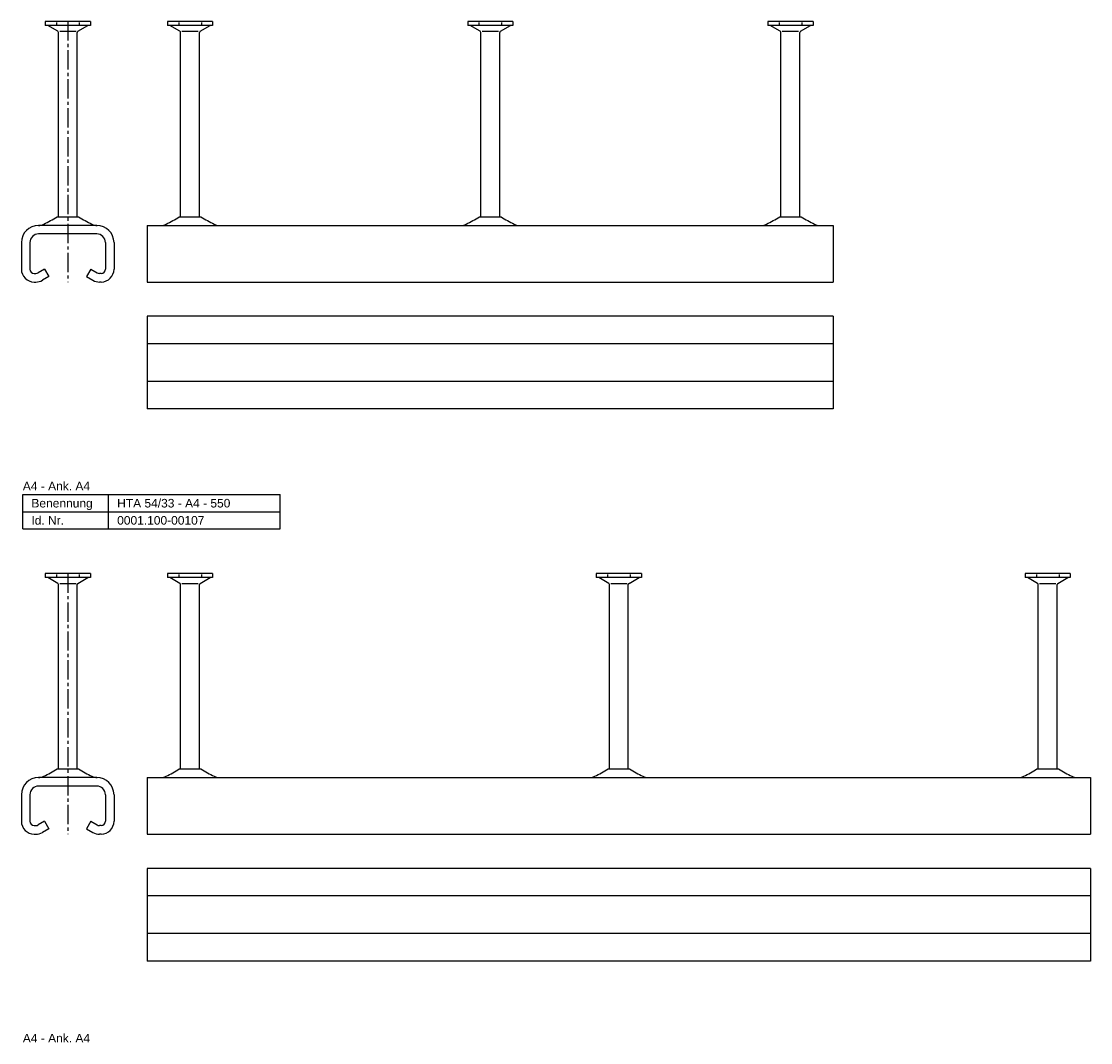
# Model space of a CAD drawing. Header units: millimetres. Extents: x -466 to 5678, y -7065 to 2232.
# Tile 2 of 25: x -466 to 158, y -6469 to -5873. Entities that reach past the tile are written whole.
import ezdxf

# ---------------------------------------------------------------- set-up
doc = ezdxf.new("R2010")
doc.units = ezdxf.units.MM
doc.linetypes.add('MITTE2', pattern=[1.125, 0.75, -0.125, 0.125, -0.125])
doc.layers.add('HALFEN', color=2, linetype='CONTINUOUS')
doc.styles.add('ARIAL50', font='ARIAL.TTF', dxfattribs={"height": 5})

msp = doc.modelspace()

# ---------------------------------------------------------------- linework, layer by layer
at = {"layer": 'HALFEN'}
for p, q in [((-451.66, -5873.47), (-451.66, -5875.87)), ((-425.33, -5873.47), (-451.66, -5873.47)), ((-425.33, -5875.87), (-451.66, -5875.87)), ((-444.4, -5879.24), (-450.23, -5875.87)), ((-445.08, -5874.07), (-445.08, -5875.27)), ((-432.6, -5879.24), (-426.76, -5875.87)), ((-431.91, -5874.07), (-431.91, -5875.27)), ((-425.33, -5873.47), (-425.33, -5875.87)), ((-380.41, -5873.47), (-380.41, -5875.87)), ((-354.08, -5873.47), (-380.41, -5873.47)), ((-354.08, -5875.87), (-380.41, -5875.87)), ((-373.15, -5879.24), (-378.98, -5875.87)), ((-373.83, -5874.07), (-373.83, -5875.27)), ((-361.35, -5879.24), (-355.51, -5875.87)), ((-360.66, -5874.07), (-360.66, -5875.27)), ((-354.08, -5873.47), (-354.08, -5875.87)), ((-205.41, -5873.47), (-205.41, -5875.87)), ((-179.08, -5873.47), (-205.41, -5873.47)), ((-179.08, -5875.87), (-205.41, -5875.87)), ((-198.15, -5879.24), (-203.98, -5875.87)), ((-198.83, -5874.07), (-198.83, -5875.27)), ((-186.35, -5879.24), (-180.51, -5875.87)), ((-185.66, -5874.07), (-185.66, -5875.27)), ((-179.08, -5873.47), (-179.08, -5875.87)), ((-30.41, -5873.47), (-30.41, -5875.87)), ((-4.08, -5873.47), (-30.41, -5873.47)), ((-4.08, -5875.87), (-30.41, -5875.87)), ((-23.15, -5879.24), (-28.98, -5875.87)), ((-23.83, -5874.07), (-23.83, -5875.27)), ((-11.35, -5879.24), (-5.51, -5875.87)), ((-10.66, -5874.07), (-10.66, -5875.27)), ((-4.08, -5873.47), (-4.08, -5875.87)), ((-444, -5987.47), (-444, -5879.94)), ((-433.73, -5879.47), (-443.26, -5879.47)), ((-433, -5987.47), (-433, -5879.94)), ((-372.75, -5987.47), (-372.75, -5879.94)), ((-362.48, -5879.47), (-372.01, -5879.47)), ((-361.75, -5987.47), (-361.75, -5879.94)), ((-197.75, -5987.47), (-197.75, -5879.94)), ((-187.48, -5879.47), (-197.01, -5879.47)), ((-186.75, -5987.47), (-186.75, -5879.94)), ((-22.75, -5987.47), (-22.75, -5879.94)), ((-12.48, -5879.47), (-22.01, -5879.47)), ((-11.75, -5987.47), (-11.75, -5879.94)), ((-444.77, -5987.47), (-432.22, -5987.47)), ((-373.52, -5987.47), (-360.97, -5987.47)), ((-198.52, -5987.47), (-185.97, -5987.47)), ((-23.52, -5987.47), (-10.97, -5987.47)), ((-421.59, -5992.47), (-455.4, -5992.47)), ((-392.25, -5992.47), (-392.25, -6025.47)), ((-392.25, -5992.47), (7.75, -5992.47)), ((7.75, -5992.47), (7.75, -6025.47)), ((-465.59, -6002.47), (-465.59, -6017.97)), ((-460.59, -6002.47), (-460.59, -6017.97)), ((-421.59, -5997.47), (-455.4, -5997.47)), ((-416.59, -6002.47), (-416.59, -6017.97)), ((-411.59, -6002.47), (-411.59, -6017.97)), ((-458.09, -6020.47), (-457.09, -6020.47)), ((-452.09, -6017.97), (-455.84, -6020.14)), ((-452.09, -6017.97), (-449.59, -6022.3)), ((-425.09, -6017.97), (-427.59, -6022.3)), ((-425.09, -6017.97), (-421.34, -6020.14)), ((-419.09, -6020.47), (-420.09, -6020.47)), ((-458.09, -6025.47), (-457.09, -6025.47)), ((-449.59, -6022.3), (-453.34, -6024.47)), ((-427.59, -6022.3), (-423.84, -6024.47)), ((-419.09, -6025.47), (-420.09, -6025.47)), ((-392.25, -6025.47), (7.75, -6025.47)), ((7.75, -6045.47), (-392.25, -6045.47)), ((-392.25, -6045.47), (-392.25, -6099.47)), ((7.75, -6045.47), (7.75, -6099.47)), ((7.75, -6061.47), (-392.25, -6061.47)), ((7.75, -6083.47), (-392.25, -6083.47)), ((7.75, -6099.47), (-392.25, -6099.47)), ((-464.75, -6149.47), (-314.75, -6149.47)), ((-464.75, -6169.47), (-464.75, -6149.47)), ((-414.75, -6169.47), (-414.75, -6149.47)), ((-314.75, -6169.47), (-314.75, -6149.47)), ((-464.75, -6159.47), (-314.75, -6159.47)), ((-464.75, -6169.47), (-314.75, -6169.47)), ((-451.66, -6195.47), (-451.66, -6197.87)), ((-425.33, -6195.47), (-451.66, -6195.47)), ((-425.33, -6195.47), (-425.33, -6197.87)), ((-380.41, -6195.47), (-380.41, -6197.87)), ((-354.08, -6195.47), (-380.41, -6195.47)), ((-354.08, -6195.47), (-354.08, -6197.87)), ((-130.41, -6195.47), (-130.41, -6197.87)), ((-104.08, -6195.47), (-130.41, -6195.47)), ((-104.08, -6195.47), (-104.08, -6197.87)), ((119.59, -6195.47), (119.59, -6197.87)), ((145.92, -6195.47), (119.59, -6195.47)), ((145.92, -6195.47), (145.92, -6197.87)), ((-425.33, -6197.87), (-451.66, -6197.87)), ((-444.4, -6201.24), (-450.23, -6197.87)), ((-445.08, -6196.07), (-445.08, -6197.27)), ((-444, -6309.47), (-444, -6201.94)), ((-433.73, -6201.47), (-443.26, -6201.47)), ((-433, -6309.47), (-433, -6201.94)), ((-432.6, -6201.24), (-426.76, -6197.87)), ((-431.91, -6196.07), (-431.91, -6197.27)), ((-354.08, -6197.87), (-380.41, -6197.87)), ((-373.15, -6201.24), (-378.98, -6197.87)), ((-373.83, -6196.07), (-373.83, -6197.27)), ((-372.75, -6309.47), (-372.75, -6201.94)), ((-362.48, -6201.47), (-372.01, -6201.47)), ((-361.75, -6309.47), (-361.75, -6201.94)), ((-361.35, -6201.24), (-355.51, -6197.87)), ((-360.66, -6196.07), (-360.66, -6197.27)), ((-104.08, -6197.87), (-130.41, -6197.87)), ((-123.15, -6201.24), (-128.98, -6197.87)), ((-123.83, -6196.07), (-123.83, -6197.27)), ((-122.75, -6309.47), (-122.75, -6201.94)), ((-112.48, -6201.47), (-122.01, -6201.47)), ((-111.75, -6309.47), (-111.75, -6201.94)), ((-111.35, -6201.24), (-105.51, -6197.87)), ((-110.66, -6196.07), (-110.66, -6197.27)), ((145.92, -6197.87), (119.59, -6197.87)), ((126.85, -6201.24), (121.02, -6197.87)), ((126.17, -6196.07), (126.17, -6197.27)), ((127.25, -6309.47), (127.25, -6201.94)), ((137.52, -6201.47), (127.99, -6201.47)), ((138.25, -6309.47), (138.25, -6201.94)), ((138.65, -6201.24), (144.49, -6197.87)), ((139.34, -6196.07), (139.34, -6197.27)), ((-444.77, -6309.47), (-432.22, -6309.47)), ((-373.52, -6309.47), (-360.97, -6309.47)), ((-123.52, -6309.47), (-110.97, -6309.47)), ((126.48, -6309.47), (139.03, -6309.47)), ((-421.59, -6314.47), (-455.4, -6314.47)), ((-421.59, -6319.47), (-455.4, -6319.47)), ((-392.25, -6314.47), (-392.25, -6347.47)), ((-392.25, -6314.47), (157.75, -6314.47)), ((157.75, -6314.47), (157.75, -6347.47)), ((-465.59, -6324.47), (-465.59, -6339.97)), ((-460.59, -6324.47), (-460.59, -6339.97)), ((-416.59, -6324.47), (-416.59, -6339.97)), ((-411.59, -6324.47), (-411.59, -6339.97)), ((-458.09, -6342.47), (-457.09, -6342.47)), ((-452.09, -6339.97), (-455.84, -6342.14)), ((-449.59, -6344.3), (-453.34, -6346.47)), ((-452.09, -6339.97), (-449.59, -6344.3)), ((-425.09, -6339.97), (-427.59, -6344.3)), ((-427.59, -6344.3), (-423.84, -6346.47)), ((-425.09, -6339.97), (-421.34, -6342.14)), ((-419.09, -6342.47), (-420.09, -6342.47)), ((-458.09, -6347.47), (-457.09, -6347.47)), ((-419.09, -6347.47), (-420.09, -6347.47)), ((-392.25, -6347.47), (157.75, -6347.47)), ((157.75, -6367.47), (-392.25, -6367.47)), ((-392.25, -6367.47), (-392.25, -6421.47)), ((157.75, -6367.47), (157.75, -6421.47)), ((157.75, -6383.47), (-392.25, -6383.47)), ((157.75, -6405.47), (-392.25, -6405.47)), ((157.75, -6421.47), (-392.25, -6421.47))]:
    msp.add_line(p, q, dxfattribs=at)
at = {"layer": 'HALFEN', "color": 1, "linetype": 'MITTE2', "ltscale": 15}
for p, q in [((-438.5, -5873.47), (-438.5, -6025.47)), ((-438.5, -6195.47), (-438.5, -6347.47))]:
    msp.add_line(p, q, dxfattribs=at)
at = {"layer": 'HALFEN'}
for centre, radius, start, end in [((-444.8, -5879.94), 0.8, 0, 60), ((-432.2, -5879.94), 0.8, 120, 180), ((-373.55, -5879.94), 0.8, 0, 60), ((-360.95, -5879.94), 0.8, 120, 180), ((-198.55, -5879.94), 0.8, 0, 60), ((-185.95, -5879.94), 0.8, 120, 180), ((-23.55, -5879.94), 0.8, 0, 60), ((-10.95, -5879.94), 0.8, 120, 180), ((-498.59, -5899.19), 103.4, 296.47863, 301.36749), ((-378.4, -5899.19), 103.4, 238.63251, 243.52137), ((-427.34, -5899.19), 103.4, 296.47863, 301.36749), ((-307.15, -5899.19), 103.4, 238.63251, 243.52137), ((-252.34, -5899.19), 103.4, 296.47863, 301.36749), ((-132.15, -5899.19), 103.4, 238.63251, 243.52137), ((-77.34, -5899.19), 103.4, 296.47863, 301.36749), ((42.85, -5899.19), 103.4, 238.63251, 243.52137), ((-455.59, -6002.47), 10, 90, 180), ((-455.61, -5985.47), 7, 270, 296.47863), ((-421.38, -5985.47), 7, 243.52137, 270), ((-421.59, -6002.47), 10, 0, 90), ((-384.36, -5985.47), 7, 270, 296.47863), ((-350.13, -5985.47), 7, 243.52137, 270), ((-209.36, -5985.47), 7, 270, 296.47863), ((-175.13, -5985.47), 7, 243.52137, 270), ((-34.36, -5985.47), 7, 270, 296.47863), ((-0.13, -5985.47), 7, 243.52137, 270), ((-455.59, -6002.47), 5, 90, 180), ((-421.59, -6002.47), 5, 0, 90.68901), ((-458.09, -6017.97), 7.5, 180, 270), ((-458.09, -6017.97), 2.5, 180, 270), ((-457.09, -6017.97), 2.5, 270, 300), ((-420.09, -6017.97), 2.5, 240, 270), ((-419.09, -6017.97), 7.5, 270, 0), ((-419.09, -6017.97), 2.5, 270, 0), ((-457.09, -6017.97), 7.5, 270, 300), ((-420.09, -6017.97), 7.5, 240, 270), ((-444.8, -6201.94), 0.8, 0, 60), ((-432.2, -6201.94), 0.8, 120, 180), ((-373.55, -6201.94), 0.8, 0, 60), ((-360.95, -6201.94), 0.8, 120, 180), ((-123.55, -6201.94), 0.8, 0, 60), ((-110.95, -6201.94), 0.8, 120, 180), ((126.45, -6201.94), 0.8, 0, 60), ((139.05, -6201.94), 0.8, 120, 180), ((-455.61, -6307.47), 7, 270, 296.47863), ((-498.59, -6221.19), 103.4, 296.47863, 301.36749), ((-378.4, -6221.19), 103.4, 238.63251, 243.52137), ((-421.38, -6307.47), 7, 243.52137, 270), ((-384.36, -6307.47), 7, 270, 296.47863), ((-427.34, -6221.19), 103.4, 296.47863, 301.36749), ((-307.15, -6221.19), 103.4, 238.63251, 243.52137), ((-350.13, -6307.47), 7, 243.52137, 270), ((-134.36, -6307.47), 7, 270, 296.47863), ((-177.34, -6221.19), 103.4, 296.47863, 301.36749), ((-57.15, -6221.19), 103.4, 238.63251, 243.52137), ((-100.13, -6307.47), 7, 243.52137, 270), ((115.64, -6307.47), 7, 270, 296.47863), ((72.66, -6221.19), 103.4, 296.47863, 301.36749), ((192.85, -6221.19), 103.4, 238.63251, 243.52137), ((149.87, -6307.47), 7, 243.52137, 270), ((-455.59, -6324.47), 10, 90, 180), ((-455.59, -6324.47), 5, 90, 180), ((-421.59, -6324.47), 5, 0, 90.68901), ((-421.59, -6324.47), 10, 0, 90), ((-458.09, -6339.97), 7.5, 180, 270), ((-458.09, -6339.97), 2.5, 180, 270), ((-457.09, -6339.97), 2.5, 270, 300), ((-420.09, -6339.97), 2.5, 240, 270), ((-419.09, -6339.97), 7.5, 270, 0), ((-419.09, -6339.97), 2.5, 270, 0), ((-457.09, -6339.97), 7.5, 270, 300), ((-420.09, -6339.97), 7.5, 240, 270)]:
    msp.add_arc(centre, radius, start, end, dxfattribs=at)

# ---------------------------------------------------------------- texts
at = {"layer": 'HALFEN', "style": 'ARIAL50'}
for s, p in [('A4 - Ank. A4', (-464.75, -6146.97)), ('Benennung', (-459.75, -6156.97)), ('HTA 54/33 - A4 - 550', (-409.75, -6156.97)), ('Id. Nr.', (-459.75, -6166.97)), ('0001.100-00107', (-409.75, -6166.97)), ('A4 - Ank. A4', (-464.75, -6468.97))]:
    msp.add_text(s, height=5, dxfattribs=at).set_placement(p)

doc.saveas('drawing.dxf')
